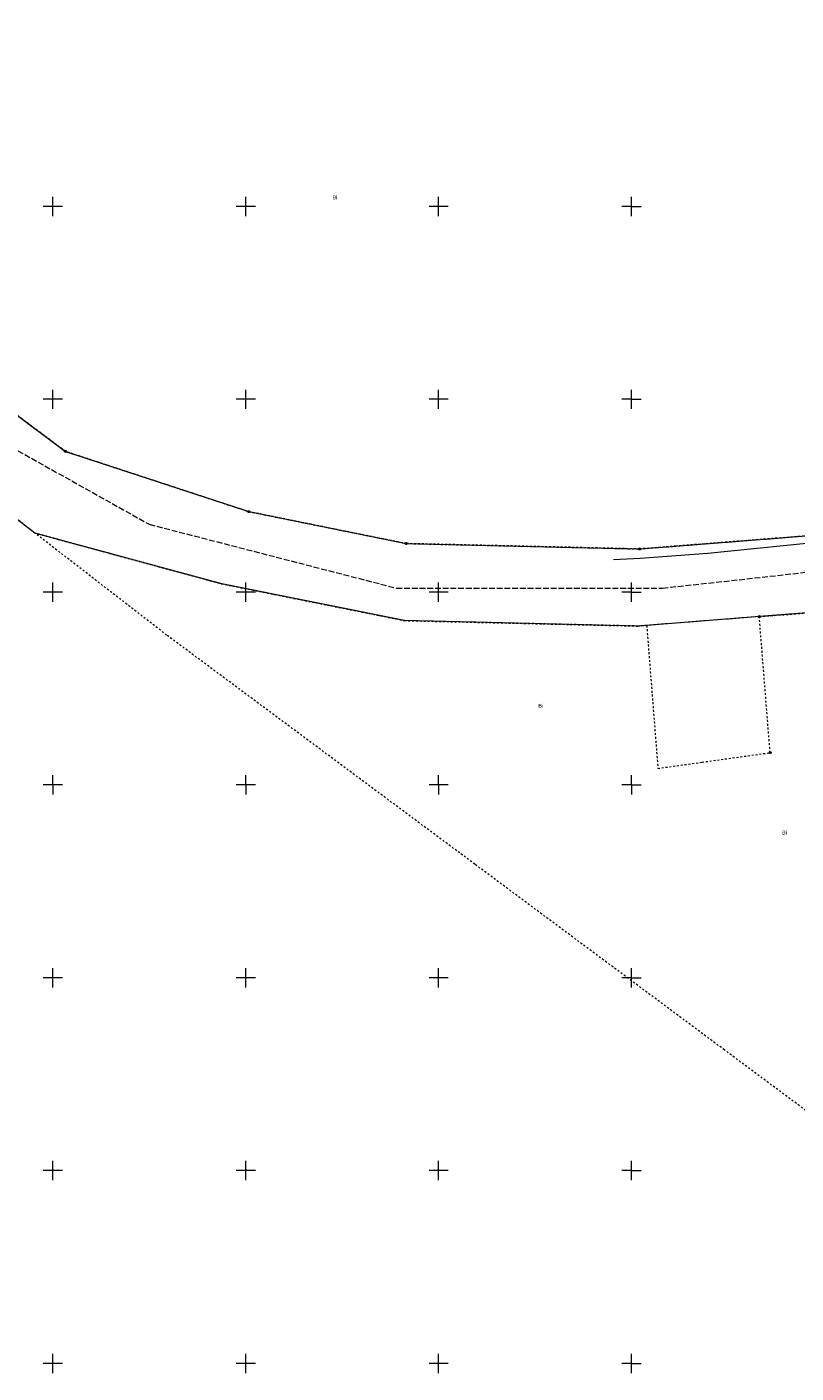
# Model space of a CAD drawing. Extents: x 6411274 to 6413600, y 5890750 to 5892331.
# Tile 4 of 22: x 6412643 to 6412843, y 5891098 to 5891447. Entities that reach past the tile are written whole.
import ezdxf
from ezdxf.enums import TextEntityAlignment as Align

# ---------------------------------------------------------------- set-up
doc = ezdxf.new("R2010")
doc.units = 0
doc.linetypes.add('PRZER1-1', pattern=[1, 0.5, -0.5])
doc.linetypes.add('PRZER3-1', pattern=[2, 1.5, -0.5])
doc.layers.get('0').update_dxf_attribs({"linetype": 'CONTINUOUS'})
for name, color, linetype, lineweight, true_color in [('GELULI', 7, 'CONTINUOUS', 18, 0xfeffff), ('GESUZY', 7, 'CONTINUOUS', 18, 0x008000), ('GESUZY_O', 7, 'CONTINUOUS', 18, 0x008000), ('GULKPR', 7, 'CONTINUOUS', 18, 0x803300), ('Ramka sekcyjna', 7, 'CONTINUOUS', 18, 0xa5007c)]:
    doc.layers.add(name, color=color, linetype=linetype, lineweight=lineweight, true_color=true_color)
doc.layers.add('GEPPGD', color=7, linetype='CONTINUOUS', lineweight=18)
doc.layers.add('GESDZI', color=7, linetype='CONTINUOUS', lineweight=18)
doc.styles.add('Arial', font='Arial')

# ---------------------------------------------------------------- blocks, each defined once
blk = doc.blocks.new('GEPPGD1_1')
at = {"color": 0}
blk.add_lwpolyline([(0, 0.25), (0.077254, 0.237764), (0.146946, 0.202254), (0.202254, 0.146946), (0.237764, 0.077254), (0.25, 0), (0.237764, -0.077254), (0.202254, -0.146946), (0.146946, -0.202254), (0.077254, -0.237764), (0, -0.25), (-0.077254, -0.237764), (-0.146946, -0.202254), (-0.202254, -0.146946), (-0.237764, -0.077254), (-0.25, 0), (-0.237764, 0.077254), (-0.202254, 0.146946), (-0.146946, 0.202254), (-0.077254, 0.237764)], close=True, dxfattribs=at)
blk = doc.blocks.new('GEPPGD1_2')
blk.add_hatch(color=0).paths.add_polyline_path([(0, -0.045), (0.013906, -0.042798), (0.02645, -0.036406), (0.036406, -0.02645), (0.042798, -0.013906), (0.045, 0), (0.042798, 0.013906), (0.036406, 0.02645), (0.02645, 0.036406), (0.013906, 0.042798), (0, 0.045), (-0.013906, 0.042798), (-0.02645, 0.036406), (-0.036406, 0.02645), (-0.042798, 0.013906), (-0.045, 0), (-0.042798, -0.013906), (-0.036406, -0.02645), (-0.02645, -0.036406), (-0.013906, -0.042798)])

msp = doc.modelspace()

# ---------------------------------------------------------------- linework, layer by layer
at = {"layer": 'GELULI', "color": 7, "linetype": 'PRZER3-1', "lineweight": 18, "true_color": 0xffffff, "elevation": 9.97}
msp.add_lwpolyline([(6412789.05, 5891995.57), (6412627.97, 5892053.31), (6412481.14, 5892099.91), (6412252.82, 5892138.6), (6412219.8, 5892134.32), (6412188.34, 5892103.83), (6412183.78, 5892058.47), (6412196.1, 5891983.81), (6412222.54, 5891879.04), (6412256.01, 5891790.67), (6412299.12, 5891700.03), (6412356.65, 5891605.82), (6412404.28, 5891544.8), (6412467.07, 5891475.15), (6412524.03, 5891422.81), (6412565.88, 5891387.35), (6412618.27, 5891349.35), (6412675, 5891317.59), (6412739.06, 5891301.04), (6412808, 5891301.04), (6412906.86, 5891311.92), (6412996, 5891318.2)], dxfattribs=at)
at = {"layer": 'GESDZI', "color": 7, "linetype": 'Continuous', "lineweight": 18, "elevation": 10.22}
msp.add_lwpolyline([(6412633.14, 5891351.52), (6412653.28, 5891336.49), (6412700.79, 5891320.87), (6412735.63, 5891313.81), (6412741.6, 5891312.6), (6412796.15, 5891311.34), (6412802.1, 5891311.2), (6412811.49, 5891311.94), (6412863.64, 5891316.03), (6412876.75, 5891317.05), (6412885.72, 5891317.75), (6412983.31, 5891325.37), (6412984.08, 5891315.41), (6412914.28, 5891309.98), (6412864.43, 5891306.11), (6412865.2, 5891296.14), (6412861.22, 5891295.83), (6412833.1, 5891293.65), (6412803.92, 5891291.37), (6412801.63, 5891291.2), (6412741.12, 5891292.61), (6412693.77, 5891302.14), (6412645.37, 5891315.31), (6412564.22, 5891378.11)], dxfattribs=at)
at = {"layer": 'GESUZY', "color": 96, "linetype": 'PRZER1-1', "lineweight": 18, "true_color": 0x008000, "elevation": 10.08}
for points in [[(6412959.05, 5891560.56), (6412973.62, 5891440.78), (6412983.94, 5891371.29), (6413003.68, 5891336.7), (6413009.01, 5891327.37), (6412999.04, 5891326.59), (6412983.31, 5891325.37), (6412885.72, 5891317.75), (6412876.75, 5891317.05), (6412863.64, 5891316.03), (6412811.49, 5891311.94), (6412802.1, 5891311.2), (6412796.15, 5891311.34), (6412741.6, 5891312.6), (6412735.63, 5891313.81), (6412700.79, 5891320.87), (6412653.28, 5891336.49), (6412633.14, 5891351.52)], [(6412861.22, 5891295.83), (6412833.1, 5891293.65), (6412803.92, 5891291.37), (6412801.63, 5891291.2), (6412741.12, 5891292.61), (6412693.77, 5891302.14), (6412645.37, 5891315.31), (6412564.22, 5891378.11)], [(6412633.14, 5891351.52), (6412653.28, 5891336.49), (6412700.79, 5891320.87), (6412735.63, 5891313.81), (6412741.6, 5891312.6), (6412796.15, 5891311.34), (6412802.1, 5891311.2), (6412811.49, 5891311.94), (6412863.64, 5891316.03)], [(6412877.2, 5891141.73), (6412824.07, 5891181.29), (6412759.38, 5891229.45), (6412755.47, 5891232.36), (6412679.5, 5891288.87), (6412645.37, 5891315.31), (6412693.77, 5891302.14), (6412741.12, 5891292.61), (6412801.63, 5891291.2), (6412803.92, 5891291.37), (6412806.82, 5891254.31), (6412818.27, 5891255.91), (6412835.91, 5891258.38), (6412833.1, 5891293.65), (6412861.22, 5891295.83)]]:
    msp.add_lwpolyline(points, dxfattribs=at)
at = {"layer": 'GULKPR', "color": 36, "linetype": 'Continuous', "lineweight": 18, "true_color": 0x803300, "elevation": 10.14}
msp.add_lwpolyline([(6412985.54, 5891323.24), (6412929.06, 5891319.25), (6412884.15, 5891316.06), (6412852.19, 5891313.3), (6412819.75, 5891310.01), (6412802.23, 5891308.7), (6412795.31, 5891308.36)], dxfattribs=at)
at = {"layer": 'Ramka sekcyjna', "color": 224, "linetype": 'Continuous', "lineweight": 18, "true_color": 0xa5007c, "elevation": 100, "flags": 128}
for points in [[(6412650, 5891397.5), (6412650, 5891402.5)], [(6412700, 5891397.5), (6412700, 5891402.5)], [(6412750, 5891397.5), (6412750, 5891402.5)], [(6412800, 5891397.5), (6412800, 5891402.5)], [(6412800, 5891397.5), (6412800, 5891402.5)], [(6412652.5, 5891400), (6412647.5, 5891400)], [(6412702.5, 5891400), (6412697.5, 5891400)], [(6412752.5, 5891400), (6412747.5, 5891400)], [(6412800, 5891400), (6412797.5, 5891400)], [(6412800, 5891400), (6412802.5, 5891400)], [(6412652.5, 5891350), (6412647.5, 5891350)], [(6412650, 5891347.5), (6412650, 5891352.5)], [(6412702.5, 5891350), (6412697.5, 5891350)], [(6412700, 5891347.5), (6412700, 5891352.5)], [(6412752.5, 5891350), (6412747.5, 5891350)], [(6412750, 5891347.5), (6412750, 5891352.5)], [(6412800, 5891350), (6412797.5, 5891350)], [(6412800, 5891347.5), (6412800, 5891352.5)], [(6412800, 5891347.5), (6412800, 5891352.5)], [(6412800, 5891350), (6412802.5, 5891350)], [(6412650, 5891297.5), (6412650, 5891302.5)], [(6412700, 5891297.5), (6412700, 5891302.5)], [(6412750, 5891297.5), (6412750, 5891302.5)], [(6412800, 5891297.5), (6412800, 5891302.5)], [(6412800, 5891297.5), (6412800, 5891302.5)], [(6412652.5, 5891300), (6412647.5, 5891300)], [(6412702.5, 5891300), (6412697.5, 5891300)], [(6412752.5, 5891300), (6412747.5, 5891300)], [(6412800, 5891300), (6412797.5, 5891300)], [(6412800, 5891300), (6412802.5, 5891300)], [(6412650, 5891250), (6412650, 5891252.5)], [(6412700, 5891250), (6412700, 5891252.5)], [(6412750, 5891250), (6412750, 5891252.5)], [(6412800, 5891250), (6412800, 5891252.5)], [(6412800, 5891250), (6412800, 5891252.5)], [(6412652.5, 5891250), (6412647.5, 5891250)], [(6412652.5, 5891250), (6412647.5, 5891250)], [(6412650, 5891250), (6412650, 5891247.5)], [(6412702.5, 5891250), (6412697.5, 5891250)], [(6412702.5, 5891250), (6412697.5, 5891250)], [(6412700, 5891250), (6412700, 5891247.5)], [(6412752.5, 5891250), (6412747.5, 5891250)], [(6412752.5, 5891250), (6412747.5, 5891250)], [(6412750, 5891250), (6412750, 5891247.5)], [(6412800, 5891250), (6412797.5, 5891250)], [(6412800, 5891250), (6412797.5, 5891250)], [(6412800, 5891250), (6412802.5, 5891250)], [(6412800, 5891250), (6412800, 5891247.5)], [(6412800, 5891250), (6412800, 5891247.5)], [(6412800, 5891250), (6412802.5, 5891250)], [(6412652.5, 5891200), (6412647.5, 5891200)], [(6412650, 5891197.5), (6412650, 5891202.5)], [(6412702.5, 5891200), (6412697.5, 5891200)], [(6412700, 5891197.5), (6412700, 5891202.5)], [(6412752.5, 5891200), (6412747.5, 5891200)], [(6412750, 5891197.5), (6412750, 5891202.5)], [(6412800, 5891200), (6412797.5, 5891200)], [(6412800, 5891197.5), (6412800, 5891202.5)], [(6412800, 5891197.5), (6412800, 5891202.5)], [(6412800, 5891200), (6412802.5, 5891200)], [(6412650, 5891147.5), (6412650, 5891152.5)], [(6412700, 5891147.5), (6412700, 5891152.5)], [(6412750, 5891147.5), (6412750, 5891152.5)], [(6412800, 5891147.5), (6412800, 5891152.5)], [(6412800, 5891147.5), (6412800, 5891152.5)], [(6412652.5, 5891150), (6412647.5, 5891150)], [(6412702.5, 5891150), (6412697.5, 5891150)], [(6412752.5, 5891150), (6412747.5, 5891150)], [(6412800, 5891150), (6412797.5, 5891150)], [(6412800, 5891150), (6412802.5, 5891150)], [(6412650, 5891097.5), (6412650, 5891102.5)], [(6412700, 5891097.5), (6412700, 5891102.5)], [(6412750, 5891097.5), (6412750, 5891102.5)], [(6412800, 5891097.5), (6412800, 5891102.5)], [(6412800, 5891097.5), (6412800, 5891102.5)], [(6412652.5, 5891100), (6412647.5, 5891100)], [(6412702.5, 5891100), (6412697.5, 5891100)], [(6412752.5, 5891100), (6412747.5, 5891100)], [(6412800, 5891100), (6412797.5, 5891100)], [(6412800, 5891100), (6412802.5, 5891100)]]:
    msp.add_lwpolyline(points, dxfattribs=at)

# ---------------------------------------------------------------- block references
at = {"layer": 'GEPPGD', "color": 7, "linetype": 'Continuous', "lineweight": 18}
for name, p in [('GEPPGD1_1', (6412653.28, 5891336.49, 10.24)), ('GEPPGD1_1', (6412700.79, 5891320.87, 10.24)), ('GEPPGD1_2', (6412645.37, 5891315.31, 10.24)), ('GEPPGD1_2', (6412735.63, 5891313.81, 10.24)), ('GEPPGD1_1', (6412741.6, 5891312.6, 10.24)), ('GEPPGD1_2', (6412796.15, 5891311.34, 10.24)), ('GEPPGD1_1', (6412802.1, 5891311.2, 10.24)), ('GEPPGD1_2', (6412811.49, 5891311.94, 10.24)), ('GEPPGD1_2', (6412693.77, 5891302.14, 10.24)), ('GEPPGD1_1', (6412833.1, 5891293.65, 10.24)), ('GEPPGD1_2', (6412741.12, 5891292.61, 10.24)), ('GEPPGD1_2', (6412801.63, 5891291.2, 10.24)), ('GEPPGD1_2', (6412803.92, 5891291.37, 10.24)), ('GEPPGD1_2', (6412679.5, 5891288.87, 10.24)), ('GEPPGD1_1', (6412835.91, 5891258.38, 10.24)), ('GEPPGD1_2', (6412818.27, 5891255.91, 10.24)), ('GEPPGD1_2', (6412806.82, 5891254.31, 10.24)), ('GEPPGD1_2', (6412755.47, 5891232.36, 10.24)), ('GEPPGD1_2', (6412759.38, 5891229.45, 10.24)), ('GEPPGD1_2', (6412824.07, 5891181.29, 10.24))]:
    msp.add_blockref(name, p, dxfattribs=at)

# ---------------------------------------------------------------- texts
at = {"layer": 'GESUZY_O', "color": 96, "linetype": 'Continuous', "lineweight": 0, "true_color": 0x008000, "style": 'Arial'}
for p in [(6412723.11, 5891401.83, 10.8), (6412776.45, 5891270.03, 10.8), (6412839.64, 5891237.15, 10.8)]:
    msp.add_text('Bi', height=1, dxfattribs=at).set_placement(p, align=Align.CENTER)

doc.saveas('drawing.dxf')
